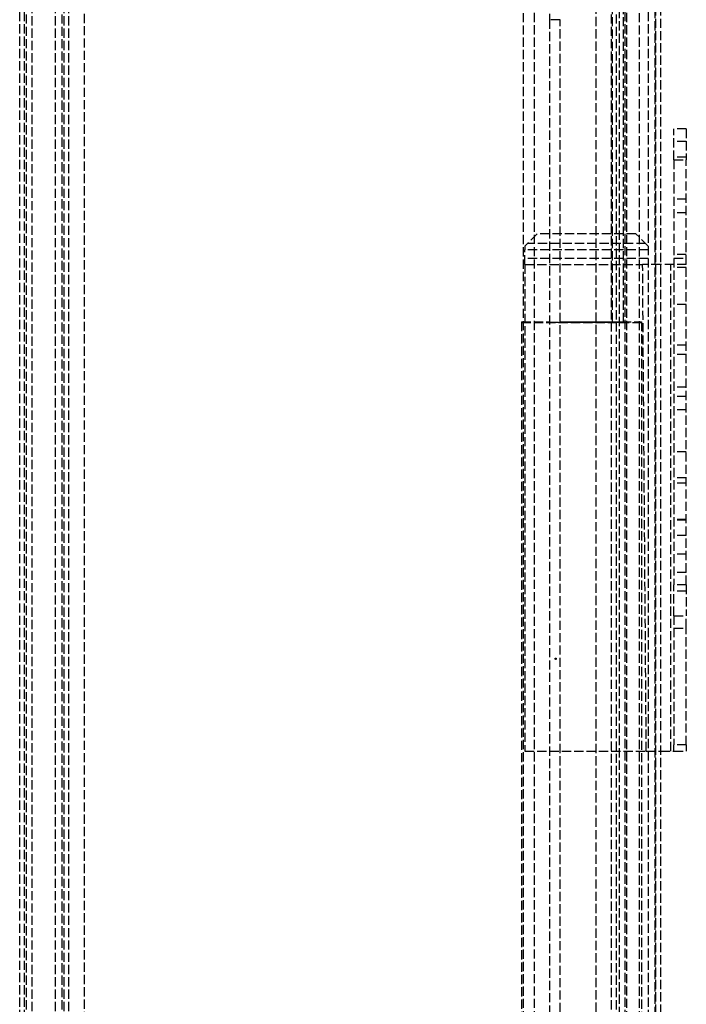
# Model space of a CAD drawing. Header units: millimetres. Extents: x -108 to 0, y 0 to 486.
# Tile 7 of 12: x -108 to 0, y 243 to 403. Entities that reach past the tile are written whole.
import ezdxf

# ---------------------------------------------------------------- set-up
doc = ezdxf.new("R2010")
doc.units = ezdxf.units.MM
doc.header["$LTSCALE"] = 10
doc.linetypes.add('ALLCAD_Strich', pattern=[0.2, 0.15, -0.05])
doc.layers.add('BESCH_KONT_sich_schn_grun_2d', color=10, linetype='Continuous')

msp = doc.modelspace()

# ---------------------------------------------------------------- linework, layer by layer
at = {"layer": 'BESCH_KONT_sich_schn_grun_2d', "linetype": 'ALLCAD_Strich'}
for p, q in [((-24.65, 36.33), (-24.65, 475.95)), ((-9.65, 36.33), (-9.65, 475.95)), ((-7.6, 36.32), (-7.6, 475.95)), ((-108.2, 4.5), (-108.2, 460.9)), ((-107.4, 4.5), (-107.4, 460.9)), ((-5, 460.9), (-5, 4.5)), ((-4.2, 460.9), (-4.2, 4.5)), ((-106.2, 17.8), (-106.2, 458)), ((-102.4, 17.8), (-102.4, 458)), ((-10, 458), (-10, 17.8)), ((-6.2, 458), (-6.2, 17.8)), ((-107.1, 20.1), (-107.1, 454.5)), ((-101.3, 20.1), (-101.3, 454.5)), ((-10.9, 454.5), (-10.9, 20.1)), ((-5.1, 454.5), (-5.1, 20.1)), ((-101, 11.8), (-101, 453.6)), ((-100.2, 11.8), (-100.2, 453.6)), ((-12.2, 453.6), (-12.2, 11.8)), ((-11.4, 453.6), (-11.4, 11.8)), ((-97.7, 14.2), (-97.7, 451.2)), ((-26.4, 36.32), (-26.4, 451.2)), ((-14.7, 451.2), (-14.7, 14.2)), ((-22.22, 423.7), (-22.22, 402.74)), ((-11.97, 353.66), (-11.97, 423.66)), ((-10.22, 353.66), (-10.22, 423.66)), ((-22.22, 402.74), (-22.22, 67.68)), ((-20.47, 402.74), (-22.22, 402.74)), ((-20.47, 402.7), (-22.22, 402.7)), ((-20.47, 67.68), (-20.47, 402.74)), ((0, 385), (-2, 385)), ((-2, 380), (-2, 385)), ((0, 385), (0, 380)), ((0, 382.99), (-2, 382.99)), ((0, 380.4), (-2, 380.4)), ((-2, 380), (0, 380)), ((-2, 380), (-2, 311)), ((0, 311), (0, 380)), ((0, 373.6), (-2, 373.6)), ((0, 371.4), (-2, 371.4)), ((-24.2, 368), (-26.2, 366)), ((-8.2, 368), (-24.2, 368)), ((-6.2, 366), (-8.2, 368)), ((-26.2, 366), (-26.2, 365.37)), ((-6.6, 366.4), (-25.8, 366.4)), ((-26.2, 363), (-26.2, 365.37)), ((-6.2, 365.37), (-26.2, 365.37)), ((0, 364.6), (-2, 364.6)), ((-6.2, 364), (-26.2, 364)), ((-26.2, 363), (-7.09, 363)), ((-26.2, 363), (-26.2, 284)), ((-6.5, 284), (-7.09, 363)), ((-4.2, 363), (-7.09, 363)), ((-2, 363), (-4.2, 363)), ((-2.5, 284), (-2.5, 363)), ((-2, 364.01), (0, 364.01)), ((0, 363), (-2, 363)), ((0, 362.5), (-2, 362.5)), ((0, 356.5), (-2, 356.5)), ((-26.75, 353.7), (-22.22, 353.7)), ((-26.75, 353.7), (-26.75, 39.7)), ((-26.75, 353.61), (-7.25, 353.61)), ((-22.22, 353.64), (-10.22, 353.64)), ((-20.47, 353.7), (-7.25, 353.7)), ((-11.97, 353.65), (-20.47, 353.65)), ((-10.22, 353.66), (-11.97, 353.66)), ((-11.97, 353.66), (-11.97, 353.65)), ((-10.22, 353.64), (-10.22, 353.66)), ((-7.25, 353.7), (-7.25, 39.7)), ((0, 349.9), (-2, 349.9)), ((0, 348.4), (-2, 348.4)), ((0, 343.1), (-2, 343.1)), ((0, 341.6), (-2, 341.6)), ((0, 339.4), (-2, 339.4)), ((0, 332.6), (-2, 332.6)), ((0, 328.4), (-2, 328.4)), ((0, 327.5), (-2, 327.5)), ((0, 321.6), (-2, 321.6)), ((0, 321.5), (-2, 321.5)), ((0, 319), (-2, 319)), ((0, 316), (-2, 316)), ((0, 313), (-2, 313)), ((0, 311), (-2, 311)), ((-2, 306), (-2, 311)), ((0, 311), (0, 306)), ((0, 310), (-2, 310)), ((-2, 306), (0, 306)), ((-2, 306), (-2, 303.99)), ((0, 303.99), (0, 306)), ((-2, 303.99), (0, 303.99)), ((-2, 303.99), (-2, 285.01)), ((0, 285.01), (0, 303.99)), ((-21.3, 299), (-21.3, 299)), ((-21.1, 299), (-21.1, 299)), ((0, 285.01), (-2, 285.01)), ((-2, 284), (-2, 285.01)), ((0, 285.01), (0, 284)), ((-26.2, 284), (-6.5, 284)), ((-6.5, 284), (-4.2, 284)), ((-4.2, 284), (-2, 284)), ((-2, 284), (0, 284))]:
    msp.add_line(p, q, dxfattribs=at)
msp.add_ellipse((-21.2, 299), major_axis=(-0.1, 0), ratio=0.999986, start_param=-7.853981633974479, end_param=-1.570796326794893, dxfattribs=at)
at = {"layer": 'BESCH_KONT_sich_schn_grun_2d', "linetype": 'ALLCAD_Strich', "extrusion": (0, 0, -1)}
msp.add_ellipse((-21.2, 299), major_axis=(0.1, 0), ratio=0.999986, start_param=-1.570796, end_param=4.712389, dxfattribs=at)

doc.saveas('drawing.dxf')
